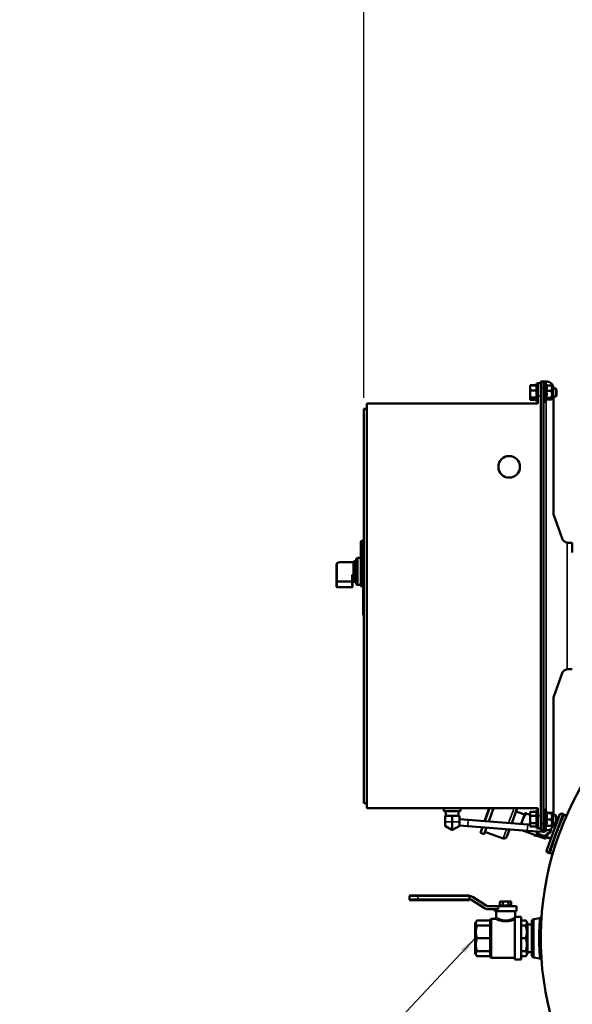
# Model space of a CAD drawing. Header units: inches. Extents: x 1 to 237, y 4 to 150.
# Tile 98 of 209: x 106 to 128, y 91 to 130. Entities that reach past the tile are written whole.
import ezdxf

# ---------------------------------------------------------------- set-up
doc = ezdxf.new("R2010")
doc.units = ezdxf.units.IN
doc.header["$LTSCALE"] = 7
doc.header["$MEASUREMENT"] = 0
for name, color, linetype, lineweight in [('Dimension (ANSI)', 7, 'Continuous', 25), ('Symbol (ANSI)', 7, 'Continuous', 25), ('Visible (ANSI)', 7, 'Continuous', 50), ('Visible Narrow (ANSI)', 7, 'Continuous', 35)]:
    doc.layers.add(name, color=color, linetype=linetype, lineweight=lineweight)
doc.styles.add('Dimension Text', font='tahoma.ttf')
doc.styles.add('Note Text (ANSI)', font='tahoma.ttf')
doc.dimstyles.new('Default (ANSI)$7', dxfattribs={"dimscale": 7, "dimtxt": 0.12, "dimasz": 0.098425, "dimexe": 0.125, "dimexo": 0.0625, "dimgap": 0.031496, "dimtad": 0, "dimtih": 1, "dimtoh": 1, "dimrnd": 1e-08, "dimzin": 4, "dimdsep": 46, "dimtxsty": 'Note Text (ANSI)', "dimcen": 0.09, "dimdle": 0.393701, "dimclrd": 256, "dimclre": 256, "dimclrt": 256, "dimadec": 0, "dimazin": 1, "dimtfac": 1, "dimtofl": 0, "dimtmove": 0, "dimatfit": 3, "dimfxl": 1, "dimtolj": 1, "dimtzin": 4, "dimlwd": -1, "dimlwe": -1, "dimarcsym": 0})
doc.dimstyles.new('Dual Dimension', dxfattribs={"dimscale": 7, "dimtxt": 0.12, "dimasz": 0.098425, "dimexe": 0.125, "dimexo": 0.0625, "dimgap": 0.031496, "dimtad": 0, "dimtih": 1, "dimtoh": 1, "dimrnd": 1e-08, "dimzin": 4, "dimdsep": 46, "dimtxsty": 'Dimension Text', "dimcen": 0.09, "dimdle": 0.393701, "dimclrd": 256, "dimclre": 256, "dimclrt": 256, "dimadec": 0, "dimazin": 1, "dimtfac": 1, "dimtofl": 0, "dimtmove": 0, "dimatfit": 3, "dimfxl": 1, "dimtolj": 1, "dimtzin": 4, "dimlwd": -1, "dimlwe": -1, "dimarcsym": 0})

# ---------------------------------------------------------------- blocks, each defined once
blk = doc.blocks.new('*D12')
at = {"layer": 'Defpoints', "color": 0, "transparency": 16777216}
for p in [(154.012, 137.55), (154.012, 123.219), (119.804, 114.451)]:
    blk.add_point(p, dxfattribs=at)
at = {"layer": 'Dimension (ANSI)', "transparency": 16777216}
for p, q in [((119.804, 114.889), (119.804, 138.425)), ((154.012, 123.657), (154.012, 138.425)), ((120.493, 137.55), (132.99, 137.55)), ((153.323, 137.55), (140.826, 137.55))]:
    blk.add_line(p, q, dxfattribs=at)
for points in [[(120.493, 137.665), (120.493, 137.435), (119.804, 137.55)], [(153.323, 137.665), (153.323, 137.435), (154.012, 137.55)]]:
    blk.add_solid(points, dxfattribs=at)
at = {"layer": 'Dimension (ANSI)', "transparency": 16777216, "insert": (136.908, 137.55), "char_height": 0.84, "attachment_point": 5, "style": 'Dimension Text'}
blk.add_mtext('\\A1;{\\H3.0x;(}\\S34.21^ 868.9 mm;{\\H3.0x;)}', dxfattribs=at)

msp = doc.modelspace()

# ---------------------------------------------------------------- linework, layer by layer
at = {"layer": 'Visible (ANSI)'}
for p, q in [((126.384, 115.381), (126.384, 115.374)), ((126.384, 115.381), (126.634, 115.381)), ((126.384, 115.374), (126.384, 115.174)), ((126.384, 115.374), (126.634, 115.374)), ((126.634, 114.74), (126.634, 115.446)), ((126.634, 115.446), (126.684, 115.446)), ((126.684, 115.464), (126.804, 115.464)), ((126.684, 114.964), (126.684, 115.464)), ((126.804, 115.279), (126.804, 115.529)), ((126.909, 115.529), (126.804, 115.529)), ((126.909, 115.529), (126.909, 115.279)), ((127.014, 115.529), (126.909, 115.529)), ((126.949, 115.505), (126.909, 115.505)), ((126.949, 115.505), (126.949, 114.682)), ((127.027, 115.37), (126.949, 115.505)), ((127.054, 115.529), (127.014, 115.529)), ((127.02, 115.37), (127.214, 115.37)), ((127.284, 115.312), (127.245, 115.351)), ((127.284, 114.875), (127.284, 115.312)), ((126.384, 115.174), (126.384, 114.893)), ((126.384, 115.174), (126.634, 115.174)), ((126.384, 114.893), (126.384, 114.813)), ((126.384, 114.893), (126.634, 114.893)), ((126.684, 114.964), (126.684, 114.654)), ((126.804, 115.279), (126.804, 98.029)), ((126.909, 98.029), (126.909, 115.279)), ((127.02, 115.162), (127.214, 115.162)), ((127.284, 115.249), (127.404, 115.249)), ((127.284, 114.937), (127.404, 114.937)), ((127.304, 115.249), (127.304, 115.279)), ((127.304, 110.324), (127.304, 114.937)), ((127.404, 114.937), (127.404, 115.249)), ((127.434, 115.219), (127.404, 115.249)), ((127.434, 114.967), (127.404, 114.937)), ((127.434, 114.967), (127.434, 115.219)), ((119.924, 98.654), (119.924, 114.654)), ((126.684, 114.654), (119.924, 114.654)), ((126.384, 114.813), (126.634, 114.813)), ((126.384, 114.813), (126.384, 114.806)), ((126.384, 114.806), (126.634, 114.806)), ((126.634, 114.74), (126.684, 114.74)), ((126.949, 114.682), (126.909, 114.682)), ((127.038, 114.836), (126.949, 114.682)), ((127.02, 114.885), (127.214, 114.885)), ((127.027, 114.816), (127.214, 114.816)), ((127.284, 114.875), (127.245, 114.836)), ((119.804, 98.851), (119.804, 114.451)), ((119.924, 114.451), (119.804, 114.451)), ((127.654, 109.319), (127.319, 110.238)), ((119.683, 109.185), (119.683, 107.471)), ((119.804, 109.235), (119.733, 109.235)), ((128.026, 109.154), (127.889, 109.154)), ((128.054, 109.154), (128.026, 109.154)), ((128.054, 109.154), (128.054, 108.761)), ((118.721, 108.282), (118.721, 107.618)), ((119.39, 108.378), (118.846, 108.378)), ((119.408, 108.401), (119.408, 107.917)), ((119.495, 108.426), (119.433, 108.426)), ((119.495, 107.559), (119.495, 108.477)), ((119.683, 108.552), (119.57, 108.552)), ((118.721, 107.618), (118.721, 107.42)), ((119.358, 107.618), (119.358, 107.846)), ((119.358, 107.402), (119.358, 107.618)), ((119.39, 107.658), (119.383, 107.658)), ((119.408, 107.749), (119.408, 107.745)), ((119.495, 107.609), (119.433, 107.609)), ((119.351, 107.395), (118.746, 107.395)), ((119.683, 107.484), (119.57, 107.484)), ((119.733, 107.421), (119.804, 107.421)), ((119.779, 106.299), (119.779, 107.343)), ((119.804, 107.356), (119.792, 107.356)), ((119.804, 106.287), (119.792, 106.287)), ((127.319, 103.071), (127.654, 103.99)), ((127.889, 104.154), (128.026, 104.154)), ((128.026, 104.154), (128.054, 104.154)), ((127.304, 98.369), (127.304, 102.985)), ((119.924, 98.851), (119.804, 98.851)), ((126.684, 98.654), (119.924, 98.654)), ((122.974, 98.654), (122.974, 98.534)), ((122.974, 98.534), (123.634, 98.534)), ((123.056, 98.534), (123.052, 98.349)), ((123.553, 98.534), (123.557, 98.349)), ((123.634, 98.654), (123.634, 98.534)), ((124.573, 98.145), (124.719, 98.547)), ((124.594, 98.144), (124.78, 98.654)), ((124.735, 98.591), (124.719, 98.547)), ((124.757, 98.649), (124.735, 98.591)), ((124.754, 98.584), (124.735, 98.591)), ((124.939, 98.654), (124.749, 98.131)), ((124.759, 98.654), (124.757, 98.649)), ((124.775, 98.642), (124.757, 98.649)), ((125.876, 98.654), (125.66, 98.06)), ((126.634, 98.566), (126.634, 98.569)), ((126.634, 98.569), (126.684, 98.569)), ((126.634, 97.86), (126.634, 98.566)), ((126.634, 98.566), (126.684, 98.566)), ((126.684, 98.654), (126.684, 98.344)), ((126.949, 98.625), (126.909, 98.625)), ((126.949, 98.625), (126.949, 97.802)), ((127.042, 98.464), (126.949, 98.625)), ((123.018, 98.349), (123.033, 98.349)), ((123.018, 98.349), (123.018, 98.119)), ((123.289, 98.349), (123.033, 98.349)), ((123.289, 98.349), (123.319, 98.349)), ((123.576, 98.349), (123.319, 98.349)), ((123.576, 98.349), (123.591, 98.349)), ((123.591, 98.349), (123.591, 98.119)), ((123.937, 98.195), (123.591, 98.222)), ((126.29, 98.01), (123.937, 98.195)), ((125.827, 98.521), (126.166, 98.398)), ((126.032, 98.031), (126.166, 98.398)), ((126.194, 98.462), (126.076, 98.138)), ((126.17, 98.395), (126.166, 98.398)), ((126.23, 98.449), (126.384, 98.393)), ((126.384, 98.503), (126.384, 98.502)), ((126.384, 98.503), (126.634, 98.503)), ((126.384, 98.502), (126.384, 98.355)), ((126.384, 98.502), (126.634, 98.502)), ((126.384, 98.355), (126.384, 98.066)), ((126.384, 98.355), (126.634, 98.355)), ((126.684, 97.844), (126.684, 98.344)), ((127.02, 98.456), (127.214, 98.456)), ((127.02, 98.199), (127.214, 98.199)), ((127.038, 98.47), (127.214, 98.47)), ((127.043, 97.008), (127.543, 98.382)), ((127.284, 98.432), (127.252, 98.464)), ((127.284, 97.995), (127.284, 98.432)), ((127.284, 98.369), (127.404, 98.369)), ((127.304, 98.372), (127.404, 98.372)), ((127.404, 98.369), (127.404, 98.372)), ((127.434, 98.342), (127.404, 98.372)), ((127.404, 98.057), (127.404, 98.369)), ((127.434, 98.339), (127.404, 98.369)), ((127.434, 98.339), (127.434, 98.342)), ((127.434, 98.087), (127.434, 98.339)), ((127.736, 98.392), (127.673, 98.429)), ((123.018, 97.971), (123.018, 98.119)), ((123.033, 97.945), (123.289, 97.797)), ((123.319, 97.797), (123.576, 97.945)), ((123.591, 97.971), (123.591, 98.119)), ((123.591, 97.972), (123.918, 97.946)), ((126.27, 97.761), (123.918, 97.946)), ((124.423, 97.675), (124.505, 97.9)), ((124.66, 97.888), (124.564, 97.624)), ((125.571, 97.816), (125.467, 97.53)), ((126.076, 98.138), (126.037, 98.03)), ((126.056, 97.778), (126.997, 97.436)), ((126.27, 97.761), (126.893, 97.712)), ((126.384, 98.003), (126.29, 98.01)), ((126.384, 98.066), (126.384, 97.925)), ((126.384, 98.066), (126.634, 98.066)), ((126.384, 97.925), (126.634, 97.925)), ((126.634, 97.86), (126.684, 97.86)), ((126.684, 97.844), (126.804, 97.844)), ((126.804, 97.779), (126.804, 98.029)), ((126.804, 97.779), (126.909, 97.779)), ((126.909, 98.029), (126.909, 97.779)), ((126.949, 97.802), (126.909, 97.802)), ((127.014, 97.779), (126.909, 97.779)), ((127.038, 97.956), (126.949, 97.802)), ((127.054, 97.779), (127.014, 97.779)), ((127.02, 97.956), (127.214, 97.956)), ((127.163, 97.804), (127.174, 97.738)), ((127.196, 97.824), (127.211, 97.741)), ((127.284, 97.995), (127.252, 97.963)), ((127.284, 98.057), (127.404, 98.057)), ((127.378, 97.928), (127.295, 97.961)), ((127.31, 97.981), (127.3, 97.985)), ((127.31, 97.981), (127.301, 97.958)), ((127.304, 98.029), (127.304, 98.057)), ((127.386, 97.951), (127.31, 97.981)), ((127.434, 98.087), (127.404, 98.057)), ((127.582, 97.756), (127.582, 97.756)), ((124.423, 97.675), (124.564, 97.624)), ((124.599, 97.718), (125.313, 97.458)), ((126.647, 97.641), (126.631, 97.733)), ((126.666, 97.618), (126.805, 97.567)), ((126.682, 97.651), (126.668, 97.73)), ((126.953, 97.552), (126.682, 97.651)), ((126.805, 97.567), (126.944, 97.517)), ((127.021, 97.489), (126.944, 97.517)), ((127.174, 97.738), (126.953, 97.552)), ((127.087, 97.617), (126.974, 97.522)), ((126.997, 97.436), (127.017, 97.491)), ((127.026, 97.503), (127.021, 97.489)), ((127.122, 97.465), (127.025, 97.5)), ((127.026, 97.503), (127.06, 97.594)), ((127.208, 97.462), (127.033, 97.52)), ((127.201, 97.712), (127.087, 97.617)), ((127.13, 97.488), (127.122, 97.465)), ((127.2, 97.439), (127.122, 97.465)), ((127.461, 97.734), (127.461, 97.734)), ((127.561, 97.697), (127.561, 97.697)), ((127.184, 96.876), (127.112, 96.889)), ((121.606, 95.05), (121.606, 95.17)), ((121.636, 95.2), (121.941, 95.2)), ((123.986, 95.2), (121.941, 95.2)), ((123.986, 95.2), (123.986, 95.17)), ((123.986, 95.05), (123.986, 95.17)), ((124.001, 95.17), (123.986, 95.17)), ((123.986, 95.05), (123.986, 95.02)), ((123.986, 95.05), (124.001, 95.05)), ((124.066, 95.031), (124.579, 94.699)), ((124.645, 94.799), (124.131, 95.132)), ((121.636, 95.02), (121.941, 95.02)), ((123.986, 95.02), (121.941, 95.02)), ((125.126, 94.78), (124.71, 94.78)), ((124.71, 94.66), (125.126, 94.66)), ((124.991, 94.66), (124.991, 94.58)), ((125.126, 94.78), (125.841, 94.78)), ((125.126, 94.78), (125.126, 94.66)), ((125.666, 94.81), (125.166, 94.81)), ((125.166, 94.78), (125.166, 94.81)), ((125.221, 94.96), (125.191, 94.943)), ((125.191, 94.943), (125.191, 94.81)), ((125.244, 94.96), (125.221, 94.96)), ((125.244, 94.96), (125.251, 94.96)), ((125.251, 94.96), (125.409, 94.96)), ((125.304, 94.943), (125.304, 94.81)), ((125.409, 94.96), (125.424, 94.96)), ((125.424, 94.96), (125.581, 94.96)), ((125.529, 94.943), (125.529, 94.81)), ((125.581, 94.96), (125.589, 94.96)), ((125.611, 94.96), (125.589, 94.96)), ((125.611, 94.96), (125.641, 94.943)), ((125.641, 94.943), (125.641, 94.81)), ((125.666, 94.78), (125.666, 94.81)), ((125.841, 94.78), (125.841, 94.58)), ((124.806, 94.215), (124.837, 94.28)), ((124.837, 92.73), (124.837, 94.28)), ((124.837, 94.28), (124.981, 94.28)), ((125.841, 94.58), (124.991, 94.58)), ((125.041, 94.58), (125.041, 94.34)), ((125.786, 92.661), (125.786, 94.347)), ((125.791, 94.58), (125.791, 94.349)), ((125.791, 94.349), (126.036, 94.349)), ((126.036, 92.661), (126.036, 94.349)), ((126.529, 94.268), (126.763, 94.309)), ((124.206, 94.123), (124.284, 94.215)), ((124.206, 94.123), (124.206, 92.887)), ((124.806, 94.215), (124.284, 94.215)), ((124.806, 94.007), (124.284, 94.007)), ((124.806, 94.007), (124.806, 94.215)), ((124.806, 93.505), (124.806, 94.007)), ((126.036, 94.215), (126.209, 94.215)), ((126.036, 94.007), (126.209, 94.007)), ((126.286, 94.123), (126.209, 94.215)), ((126.286, 94.123), (126.286, 92.887)), ((126.454, 94.051), (126.286, 94.058)), ((126.454, 92.831), (126.454, 94.18)), ((126.737, 93.88), (126.737, 93.88)), ((124.806, 93.505), (124.284, 93.505)), ((124.806, 93.003), (124.806, 93.505)), ((126.036, 93.505), (126.209, 93.505)), ((124.206, 92.887), (124.284, 92.795)), ((124.806, 93.003), (124.284, 93.003)), ((124.806, 92.795), (124.284, 92.795)), ((124.806, 92.795), (124.806, 93.003)), ((124.806, 92.795), (124.837, 92.73)), ((124.837, 92.73), (125.786, 92.73)), ((126.036, 93.003), (126.209, 93.003)), ((126.036, 92.795), (126.209, 92.795)), ((126.286, 92.887), (126.209, 92.795)), ((126.454, 92.959), (126.286, 92.953)), ((126.529, 92.742), (126.763, 92.701)), ((125.786, 92.661), (126.036, 92.661))]:
    msp.add_line(p, q, dxfattribs=at)
msp.add_circle((125.554, 112.154), 0.426, dxfattribs=at)
for centre, radius, start, end in [((127.054, 115.279), 0.25, 0, 90), ((127.554, 110.324), 0.25, 180, 200), ((119.733, 109.185), 0.05, 90, 180), ((127.889, 109.404), 0.25, 200, 259.9287), ((119.433, 108.401), 0.025, 90, 180), ((119.57, 108.477), 0.075, 90, 180), ((119.383, 107.633), 0.025, 90, 144.1414), ((119.433, 107.634), 0.025, 180, 270), ((119.57, 107.559), 0.075, 180, 270), ((118.746, 107.42), 0.025, 180, 270), ((119.733, 107.471), 0.05, 180, 270), ((119.792, 107.343), 0.0125, 90, 180), ((119.792, 106.299), 0.0125, 180, 270), ((127.889, 103.904), 0.25, 100.0713, 160), ((127.554, 102.985), 0.25, 160, 180), ((138.804, 93.505), 12, 148.5393, 359.435), ((127.628, 98.351), 0.09, 60, 160), ((123.048, 97.971), 0.03, 180, 240), ((123.304, 97.823), 0.03, 240, 300), ((123.561, 97.971), 0.03, 300, 0), ((126.903, 97.837), 0.125, 265.5076, 332.743), ((127.054, 98.029), 0.25, 270, 0), ((126.903, 97.837), 0.286, 340.7622, 356.4315), ((125.354, 97.571), 0.12, 250, 340), ((126.79, 97.878), 0.35, 240.3037, 259.6963), ((126.903, 97.837), 0.286, 201.3756, 219.2378), ((126.676, 97.646), 0.03, 190, 250), ((126.903, 97.837), 0.286, 220.7622, 279.2378), ((126.955, 97.545), 0.03, 250, 310), ((126.903, 97.837), 0.286, 280.7622, 339.2378), ((127.182, 97.735), 0.03, 310, 10), ((127.128, 96.977), 0.09, 160, 260), ((121.636, 95.17), 0.03, 90, 180), ((121.636, 95.05), 0.03, 180, 270), ((124.001, 94.93), 0.24, 57.087, 90), ((124.001, 94.93), 0.12, 57.087, 90), ((124.71, 94.9), 0.24, 237.087, 270), ((124.71, 94.9), 0.12, 237.087, 270), ((124.981, 94.34), 0.06, 270.0022, 0.0011), ((126.544, 94.18), 0.09, 100, 180), ((126.544, 92.831), 0.09, 180, 260)]:
    msp.add_arc(centre, radius, start, end, dxfattribs=at)
for centre, major_axis, ratio, start_param, end_param in [((119.435, 108.387), (-0.0271, 0.0014), 0.637402, 0.021409, 0.032429), ((119.333, 107.42), (-0.0231, 0.0231), 0.414214, 1.963495, 3.534292)]:
    msp.add_ellipse(centre, major_axis=major_axis, ratio=ratio, start_param=start_param, end_param=end_param, dxfattribs=at)
for points, weights in [([(127.02, 115.162), (127.062, 115.266), (127.02, 115.37)], [1.35460304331, 1.5641608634, 1.35460304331]), ([(127.214, 115.37), (127.286, 115.266), (127.214, 115.162)], [1.4330661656, 1.65476227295, 1.4330661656]), ([(127.245, 115.351), (127.236, 115.36), (127.214, 115.37)], [1.5214400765, 1.49400214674, 1.4330661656]), ([(127.02, 114.885), (127.062, 115.023), (127.02, 115.162)], [1.35460304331, 1.5641608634, 1.35460304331]), ([(127.214, 115.162), (127.286, 115.023), (127.214, 114.885)], [1.4330661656, 1.65476227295, 1.4330661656]), ([(127.038, 114.836), (127.051, 114.859), (127.02, 114.885)], [1.43813831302, 1.50656124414, 1.35460304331]), ([(127.214, 114.885), (127.286, 114.85), (127.214, 114.816)], [1.4330661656, 1.65476227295, 1.4330661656]), ([(126.23, 98.449), (126.125, 98.272), (126.076, 98.138)], [1.01772835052, 1.10838025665, 1]), ([(126.194, 98.462), (126.194, 98.462), (126.23, 98.449)], [1, 1.10838025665, 1.01772835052]), ([(127.02, 98.456), (127.044, 98.46), (127.042, 98.464)], [1.35460304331, 1.46925362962, 1.45845189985]), ([(127.02, 98.199), (127.062, 98.327), (127.02, 98.456)], [1.35460304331, 1.5641608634, 1.35460304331]), ([(127.02, 97.956), (127.062, 98.077), (127.02, 98.199)], [1.35460304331, 1.5641608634, 1.35460304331]), ([(127.214, 98.47), (127.286, 98.463), (127.214, 98.456)], [1.4330661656, 1.65476227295, 1.4330661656]), ([(127.214, 98.456), (127.286, 98.327), (127.214, 98.199)], [1.4330661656, 1.65476227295, 1.4330661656]), ([(127.214, 98.199), (127.286, 98.077), (127.214, 97.956)], [1.4330661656, 1.65476227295, 1.4330661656]), ([(126.076, 98.138), (126.057, 98.086), (126.042, 98.03)], [1, 1.03918670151, 1.05235382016]), ([(127.214, 97.956), (127.249, 97.96), (127.252, 97.963)], [1.4330661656, 1.53347074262, 1.54293029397]), ([(126.519, 97.588), (126.515, 97.6), (126.512, 97.612)], [1, 1.0028737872, 1.00472996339]), ([(126.648, 97.558), (126.588, 97.572), (126.519, 97.588)], [1, 1.01623145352, 1]), ([(125.244, 94.96), (125.22, 94.959), (125.191, 94.943)], [1.8413333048, 1.83251985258, 1.70976429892]), ([(125.304, 94.943), (125.276, 94.959), (125.251, 94.96)], [1.70976429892, 1.83251985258, 1.8413333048]), ([(125.409, 94.96), (125.36, 94.959), (125.304, 94.943)], [1.8413333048, 1.83251985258, 1.70976429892]), ([(125.529, 94.943), (125.473, 94.959), (125.424, 94.96)], [1.70976429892, 1.83251985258, 1.8413333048]), ([(125.581, 94.96), (125.557, 94.959), (125.529, 94.943)], [1.8413333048, 1.83251985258, 1.70976429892]), ([(125.641, 94.943), (125.613, 94.959), (125.589, 94.96)], [1.70976429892, 1.83251985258, 1.8413333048]), ([(124.284, 94.007), (124.196, 94.111), (124.284, 94.215)], [1.49012892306, 1.61290392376, 1.49012892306]), ([(124.284, 93.505), (124.196, 93.756), (124.284, 94.007)], [1.49012892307, 1.61290392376, 1.49012892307]), ([(126.209, 94.007), (126.296, 94.111), (126.209, 94.215)], [1.18483034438, 1.28245112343, 1.18483034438]), ([(126.209, 93.505), (126.296, 93.756), (126.209, 94.007)], [1.18483034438, 1.28245112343, 1.18483034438]), ([(124.284, 93.003), (124.196, 93.254), (124.284, 93.505)], [1.49012892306, 1.61290392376, 1.49012892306]), ([(126.209, 93.003), (126.296, 93.254), (126.209, 93.505)], [1.18483034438, 1.28245112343, 1.18483034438]), ([(124.284, 92.795), (124.196, 92.899), (124.284, 93.003)], [1.49012892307, 1.61290392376, 1.49012892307]), ([(126.209, 92.795), (126.296, 92.899), (126.209, 93.003)], [1.18483034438, 1.28245112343, 1.18483034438])]:
    msp.add_rational_spline(points, weights, degree=2, dxfattribs=at)
for points, knots in [([(127.845, 109.158), (127.848, 109.158), (127.851, 109.157), (127.866, 109.155), (127.877, 109.155), (127.889, 109.154)], [-0.8209887, -0.8209887, -0.8209887, -0.8209887, -0.8002372, -0.8002372, -0.714222, -0.714222, -0.714222, -0.714222]), ([(118.846, 108.378), (118.834, 108.378), (118.822, 108.377), (118.798, 108.371), (118.787, 108.367), (118.766, 108.356), (118.756, 108.35), (118.74, 108.334), (118.733, 108.325), (118.724, 108.305), (118.722, 108.295), (118.721, 108.284), (118.721, 108.283), (118.721, 108.282)], [4.712389, 4.712389, 4.712389, 4.712389, 5.026548, 5.026548, 5.340708, 5.340708, 5.654867, 5.654867, 5.969026, 5.969026, 6.259347, 6.259347, 6.283185, 6.283185, 6.283185, 6.283185]), ([(119.39, 108.378), (119.393, 108.378), (119.395, 108.379), (119.4, 108.38), (119.402, 108.381), (119.405, 108.383), (119.406, 108.384), (119.407, 108.387), (119.408, 108.387), (119.408, 108.388), (119.408, 108.389), (119.408, 108.389)], [0, 0, 0, 0, 0.02153448, 0.02153448, 0.0413903, 0.0413903, 0.05978559, 0.05978559, 0.08019939, 0.08019939, 0.08948483, 0.08948483, 0.08948483, 0.08948483]), ([(119.408, 107.647), (119.408, 107.647), (119.408, 107.647), (119.408, 107.647), (119.408, 107.647), (119.408, 107.649), (119.408, 107.649), (119.406, 107.651), (119.405, 107.652), (119.403, 107.654), (119.401, 107.655), (119.397, 107.657), (119.395, 107.657), (119.392, 107.658), (119.391, 107.658), (119.39, 107.658)], [0.01645962, 0.01645962, 0.01645962, 0.01645962, 0.01755815, 0.01755815, 0.03902564, 0.03902564, 0.05109028, 0.05109028, 0.07067937, 0.07067937, 0.09019274, 0.09019274, 0.1074798, 0.1074798, 0.11514785, 0.11514785, 0.11514785, 0.11514785]), ([(127.889, 104.154), (127.877, 104.154), (127.866, 104.154), (127.851, 104.152), (127.848, 104.151), (127.845, 104.151)], [-2.9043672, -2.9043672, -2.9043672, -2.9043672, -2.8183519, -2.8183519, -2.7976004, -2.7976004, -2.7976004, -2.7976004]), ([(127.736, 98.392), (127.744, 98.388), (127.753, 98.384), (127.771, 98.38), (127.781, 98.38), (127.8, 98.382), (127.81, 98.384), (127.827, 98.392), (127.835, 98.398), (127.845, 98.407), (127.849, 98.411), (127.853, 98.416), (127.854, 98.418), (127.857, 98.421), (127.857, 98.423), (127.859, 98.425), (127.859, 98.425), (127.86, 98.427), (127.86, 98.427), (127.861, 98.428), (127.861, 98.429), (127.861, 98.43), (127.862, 98.43), (127.862, 98.431), (127.862, 98.431), (127.862, 98.431), (127.862, 98.432), (127.862, 98.432)], [0, 0, 0, 0, 0.0705704, 0.0705704, 0.1427505, 0.1427505, 0.2168249, 0.2168249, 0.2888299, 0.2888299, 0.3247927, 0.3247927, 0.3422525, 0.3422525, 0.3552444, 0.3552444, 0.3612759, 0.3612759, 0.3670529, 0.3670529, 0.3745449, 0.3745449, 0.3812726, 0.3812726, 0.3917275, 0.3917275, 0.4091276, 0.4091276, 0.4091276, 0.4091276]), ([(127.862, 98.432), (127.862, 98.432), (127.862, 98.432), (127.862, 98.431), (127.861, 98.429), (127.859, 98.424), (127.859, 98.423), (127.858, 98.422)], [0.4355128, 0.4355128, 0.4355128, 0.4355128, 0.4777972, 0.4777972, 0.6707849, 0.6707849, 0.7403564, 0.7403564, 0.7403564, 0.7403564]), ([(127.639, 97.901), (127.621, 97.856), (127.602, 97.808), (127.58, 97.749), (127.575, 97.737), (127.571, 97.725)], [0.3452311, 0.3452311, 0.3452311, 0.3452311, 0.7427488, 0.7427488, 0.8407439, 0.8407439, 0.8407439, 0.8407439]), ([(127.635, 97.893), (127.634, 97.89), (127.633, 97.888), (127.616, 97.843), (127.599, 97.8), (127.582, 97.756)], [0.7018225, 0.7018225, 0.7018225, 0.7018225, 0.7229815, 0.7229815, 1.0879261, 1.0879261, 1.0879261, 1.0879261]), ([(127.255, 96.763), (127.256, 96.766), (127.257, 96.77), (127.259, 96.782), (127.259, 96.792), (127.256, 96.811), (127.253, 96.82), (127.244, 96.837), (127.238, 96.845), (127.224, 96.858), (127.216, 96.864), (127.2, 96.872), (127.192, 96.874), (127.184, 96.876)], [0.0009133, 0.0009133, 0.0009133, 0.0009133, 0.0250942, 0.0250942, 0.0979995, 0.0979995, 0.1698933, 0.1698933, 0.2441815, 0.2441815, 0.3165283, 0.3165283, 0.3796588, 0.3796588, 0.3796588, 0.3796588]), ([(127.264, 96.793), (127.261, 96.783), (127.259, 96.776), (127.256, 96.766), (127.256, 96.766), (127.255, 96.763)], [0, 0, 0, 0, 0.303233, 0.303233, 0.611816, 0.611816, 0.611816, 0.611816]), ([(127.261, 96.785), (127.259, 96.778), (127.258, 96.772), (127.256, 96.767), (127.256, 96.765), (127.255, 96.764), (127.255, 96.764), (127.255, 96.763), (127.255, 96.763), (127.255, 96.763), (127.255, 96.763), (127.255, 96.763), (127.255, 96.763), (127.255, 96.763), (127.255, 96.763), (127.255, 96.763), (127.255, 96.763), (127.255, 96.763), (127.255, 96.763), (127.255, 96.763), (127.255, 96.763), (127.255, 96.763), (127.255, 96.763), (127.255, 96.763), (127.255, 96.763), (127.255, 96.763)], [0, 0, 0, 0, 0.2592564, 0.2592564, 0.3903541, 0.3903541, 0.4560761, 0.4560761, 0.4889506, 0.4889506, 0.5053854, 0.5053854, 0.5136003, 0.5136003, 0.5177064, 0.5177064, 0.5200233, 0.5200233, 0.5211817, 0.5211817, 0.521761, 0.521761, 0.5217972, 0.5217972, 0.521808, 0.521808, 0.521808, 0.521808]), ([(127.264, 96.794), (127.263, 96.792), (127.263, 96.79), (127.262, 96.786), (127.261, 96.785), (127.261, 96.783), (127.261, 96.783), (127.261, 96.783), (127.261, 96.783), (127.261, 96.783), (127.261, 96.783), (127.261, 96.782), (127.261, 96.782), (127.261, 96.782), (127.261, 96.782), (127.261, 96.782), (127.261, 96.782), (127.261, 96.782), (127.261, 96.782), (127.261, 96.782), (127.261, 96.782), (127.261, 96.782), (127.261, 96.782), (127.261, 96.782), (127.261, 96.782), (127.261, 96.782)], [0.144273, 0.144273, 0.144273, 0.144273, 0.2560878, 0.2560878, 0.3856917, 0.3856917, 0.4506791, 0.4506791, 0.4831878, 0.4831878, 0.4994397, 0.4994397, 0.5075632, 0.5075632, 0.5116235, 0.5116235, 0.5138385, 0.5138385, 0.5149461, 0.5149461, 0.5154999, 0.5154999, 0.5156383, 0.5156383, 0.5156729, 0.5156729, 0.5156729, 0.5156729]), ([(127.263, 96.79), (127.262, 96.787), (127.262, 96.786), (127.261, 96.783), (127.261, 96.783), (127.261, 96.782)], [0.2972728, 0.2972728, 0.2972728, 0.2972728, 0.4399905, 0.4399905, 0.5889008, 0.5889008, 0.5889008, 0.5889008]), ([(126.763, 94.309), (126.772, 94.311), (126.782, 94.314), (126.798, 94.323), (126.806, 94.329), (126.819, 94.343), (126.825, 94.351), (126.831, 94.364), (126.832, 94.368), (126.834, 94.375), (126.835, 94.377), (126.836, 94.38), (126.836, 94.382), (126.836, 94.384), (126.836, 94.385), (126.837, 94.386), (126.837, 94.387), (126.837, 94.388), (126.837, 94.388), (126.837, 94.389), (126.837, 94.389), (126.837, 94.39), (126.837, 94.39), (126.837, 94.39), (126.837, 94.39), (126.837, 94.39)], [0, 0, 0, 0, 0.0722603, 0.0722603, 0.1452635, 0.1452635, 0.2170202, 0.2170202, 0.2534259, 0.2534259, 0.2704542, 0.2704542, 0.2803455, 0.2803455, 0.2885833, 0.2885833, 0.2963642, 0.2963642, 0.3029322, 0.3029322, 0.3137037, 0.3137037, 0.336769, 0.336769, 0.3545063, 0.3545063, 0.3545063, 0.3545063]), ([(126.831, 94.296), (126.829, 94.276), (126.828, 94.253), (126.825, 94.216), (126.825, 94.204), (126.824, 94.192)], [0.398489, 0.398489, 0.398489, 0.398489, 0.7343776, 0.7343776, 0.8857621, 0.8857621, 0.8857621, 0.8857621]), ([(126.807, 93.773), (126.807, 93.752), (126.806, 93.73), (126.804, 93.616), (126.804, 93.519), (126.805, 93.399), (126.805, 93.374), (126.805, 93.349)], [0.573275, 0.573275, 0.573275, 0.573275, 0.743161, 0.743161, 1.465708, 1.465708, 1.659099, 1.659099, 1.659099, 1.659099]), ([(126.837, 92.619), (126.837, 92.621), (126.837, 92.624), (126.835, 92.636), (126.832, 92.645), (126.823, 92.662), (126.817, 92.67), (126.803, 92.683), (126.795, 92.689), (126.779, 92.697), (126.771, 92.699), (126.763, 92.701)], [0, 0, 0, 0, 0.0184823, 0.0184823, 0.0917552, 0.0917552, 0.1639112, 0.1639112, 0.2371611, 0.2371611, 0.3002715, 0.3002715, 0.3002715, 0.3002715]), ([(126.837, 92.627), (126.837, 92.624), (126.837, 92.622), (126.837, 92.619), (126.837, 92.62), (126.837, 92.619)], [0, 0, 0, 0, 0.1564072, 0.1564072, 0.3136273, 0.3136273, 0.3136273, 0.3136273])]:
    msp.add_open_spline(points, degree=3, knots=knots, dxfattribs=at)
for points in [[(119.408, 108.291), (119.408, 108.291), (119.408, 108.29), (119.408, 108.289)], [(119.358, 107.634), (119.358, 107.639), (119.36, 107.644), (119.363, 107.647)], [(127.736, 98.392), (127.736, 98.392), (127.736, 98.392), (127.736, 98.392)], [(127.795, 98.28), (127.786, 98.258), (127.776, 98.235), (127.765, 98.209)], [(127.567, 97.715), (127.566, 97.713), (127.565, 97.71), (127.565, 97.708)], [(127.415, 97.285), (127.399, 97.236), (127.383, 97.187), (127.369, 97.142)], [(127.261, 96.783), (127.261, 96.783), (127.261, 96.784), (127.261, 96.784)], [(125.791, 94.349), (125.791, 94.349), (125.79, 94.348), (125.786, 94.347)], [(126.763, 94.309), (126.763, 94.309), (126.763, 94.309), (126.763, 94.309)], [(126.822, 94.162), (126.822, 94.152), (126.821, 94.142), (126.821, 94.131)], [(126.817, 92.947), (126.82, 92.882), (126.824, 92.823), (126.827, 92.776)], [(126.818, 92.938), (126.821, 92.876), (126.824, 92.821), (126.827, 92.775)]]:
    msp.add_open_spline(points, degree=3, dxfattribs=at)
at = {"layer": 'Visible Narrow (ANSI)'}
for p, q in [((127.014, 115.529), (127.014, 115.393)), ((126.684, 114.964), (126.804, 114.964)), ((126.804, 115.279), (126.909, 115.279)), ((127.014, 114.794), (127.014, 98.513)), ((119.733, 109.185), (119.683, 109.185)), ((119.733, 109.235), (119.733, 109.185)), ((119.733, 109.185), (119.804, 109.185)), ((119.733, 107.471), (119.733, 109.185)), ((127.845, 104.151), (127.845, 109.158)), ((118.746, 107.636), (118.746, 108.3)), ((118.846, 108.371), (118.846, 108.378)), ((118.846, 108.371), (119.383, 108.371)), ((119.383, 108.37), (119.383, 107.9)), ((119.433, 108.426), (119.433, 107.609)), ((119.57, 108.552), (119.57, 107.484)), ((119.383, 107.864), (119.383, 107.899)), ((118.746, 107.636), (118.746, 107.601)), ((119.333, 107.636), (118.746, 107.636)), ((118.746, 107.402), (118.746, 107.601)), ((118.746, 107.601), (119.333, 107.601)), ((119.333, 107.864), (119.333, 107.636)), ((119.333, 107.601), (119.333, 107.636)), ((119.333, 107.601), (119.333, 107.402)), ((119.383, 107.764), (119.383, 107.864)), ((119.383, 107.864), (119.39, 107.864)), ((119.383, 107.665), (119.383, 107.764)), ((119.39, 107.665), (119.383, 107.665)), ((119.383, 107.665), (119.383, 107.658)), ((118.746, 107.402), (118.746, 107.395)), ((119.333, 107.402), (118.746, 107.402)), ((119.683, 107.471), (119.733, 107.471)), ((119.733, 107.471), (119.733, 107.421)), ((119.804, 107.471), (119.733, 107.471)), ((119.792, 107.356), (119.792, 106.287)), ((124.738, 98.54), (124.719, 98.547)), ((125.748, 98.654), (125.535, 98.07)), ((123.033, 98.349), (123.033, 98.119)), ((123.289, 98.349), (123.289, 98.119)), ((123.319, 98.349), (123.319, 98.119)), ((123.576, 98.349), (123.576, 98.119)), ((123.937, 98.195), (123.918, 97.946)), ((126.684, 98.344), (126.804, 98.344)), ((127.673, 98.429), (127.112, 96.889)), ((123.033, 98.119), (123.018, 98.119)), ((123.033, 97.945), (123.033, 98.119)), ((123.289, 98.119), (123.033, 98.119)), ((123.289, 97.797), (123.289, 98.119)), ((123.319, 98.119), (123.289, 98.119)), ((123.319, 97.797), (123.319, 98.119)), ((123.576, 98.119), (123.319, 98.119)), ((123.576, 97.945), (123.576, 98.119)), ((123.591, 98.119), (123.576, 98.119)), ((125.447, 97.826), (125.313, 97.458)), ((126.29, 98.01), (126.27, 97.761)), ((126.909, 98.029), (126.804, 98.029)), ((127.014, 97.914), (127.014, 97.779)), ((127.026, 97.503), (126.974, 97.522)), ((121.606, 95.17), (121.941, 95.17)), ((121.606, 95.05), (121.941, 95.05)), ((121.941, 95.2), (121.941, 95.17)), ((121.941, 95.05), (121.941, 95.17)), ((123.986, 95.17), (121.941, 95.17)), ((123.986, 95.05), (121.941, 95.05)), ((121.941, 95.05), (121.941, 95.02)), ((126.529, 94.268), (126.529, 92.742))]:
    msp.add_line(p, q, dxfattribs=at)
for centre, major_axis, ratio, start_param, end_param in [((118.746, 108.282), (-0.025, 0), 0.707107, 4.712389, 6.283185), ((118.846, 108.3), (-0.1, 0), 0.707107, 4.712389, 6.283185), ((119.383, 108.388), (0.025, -0.0004), 0.707072, 4.72235, 6.280341), ((119.383, 108.388), (0.025, 0), 0.707107, 4.712389, 6.283185), ((119.434, 108.369), (0.0503, -0.0051), 0.808523, 3.211533, 3.222957), ((119.383, 107.864), (-0.05, 0), 0.707107, 4.71234, 6.283185), ((119.383, 107.917), (0.025, 0), 0.707107, 4.712389, 6.283185), ((119.383, 107.917), (0.025, 0.0004), 0.707072, 4.702428, 6.267535), ((119.434, 107.901), (0.0505, 0.005), 0.806266, 3.061249, 3.07264), ((119.436, 107.923), (-0.0093, -0.0355), 0.72129, 5.059848, 5.070835), ((118.746, 107.618), (-0.025, 0), 0.707107, 4.712389, 6.283185), ((118.746, 107.618), (-0.025, 0), 0.707107, 0, 1.570796), ((119.333, 107.846), (0.025, 0), 0.707107, 0, 1.570796), ((119.333, 107.618), (0.025, 0), 0.707107, 0, 1.570796), ((119.333, 107.618), (0.025, 0), 0.707107, 4.712389, 6.283185), ((119.383, 107.846), (-0.025, 0), 0.707107, 4.712389, 6.283185), ((119.383, 107.647), (-0.025, 0), 0.707107, 4.712389, 6.283185), ((119.39, 107.846), (-0.0241, 0.0067), 0.693662, 3.820436, 4.903392), ((119.39, 107.647), (0.0241, 0.0067), 0.693662, 0.29546, 1.379104), ((118.746, 107.42), (-0.025, 0), 0.707107, 0, 1.570796)]:
    msp.add_ellipse(centre, major_axis=major_axis, ratio=ratio, start_param=start_param, end_param=end_param, dxfattribs=at)
for points, knots in [([(119.39, 108.378), (119.389, 108.378), (119.386, 108.377), (119.383, 108.373), (119.383, 108.371)], [0.1006201, 0.1006201, 0.1006201, 0.1006201, 0.1442088, 0.2018923, 0.2018923, 0.2018923, 0.2018923]), ([(119.383, 107.899), (119.383, 107.898), (119.384, 107.896), (119.387, 107.889), (119.391, 107.88), (119.393, 107.87), (119.391, 107.866), (119.39, 107.864)], [-0.2018923, -0.2018923, -0.2018923, -0.2018923, -0.1874714, -0.1442088, -0.0865253, -0.0432626, -0.000025, -0.000025, -0.000025, -0.000025]), ([(119.412, 107.851), (119.412, 107.856), (119.413, 107.865), (119.412, 107.883), (119.41, 107.899), (119.409, 107.911), (119.408, 107.916), (119.408, 107.917)], [0, 0, 0, 0, 0.0432626, 0.0865253, 0.1442088, 0.1874714, 0.2018923, 0.2018923, 0.2018923, 0.2018923]), ([(119.39, 107.864), (119.385, 107.845), (119.384, 107.818), (119.383, 107.792), (119.383, 107.784)], [-2.9682712, -2.9682712, -2.9682712, -2.9682712, -2.7637881, -2.6803684, -2.6803684, -2.6803684, -2.6803684]), ([(119.383, 107.764), (119.383, 107.76), (119.383, 107.755), (119.383, 107.739), (119.383, 107.728), (119.384, 107.714), (119.384, 107.711), (119.385, 107.693), (119.386, 107.679), (119.39, 107.665)], [-2.6104076, -2.6104076, -2.6104076, -2.6104076, -2.5593027, -2.5593027, -2.4419905, -2.4419905, -2.4059165, -2.4059165, -2.2525803, -2.2525803, -2.2525803, -2.2525803]), ([(119.39, 107.665), (119.391, 107.664), (119.392, 107.662), (119.392, 107.66), (119.392, 107.66), (119.392, 107.658), (119.391, 107.658), (119.39, 107.658), (119.39, 107.658), (119.39, 107.658)], [-0.2035642, -0.2035642, -0.2035642, -0.2035642, -0.1689669, -0.1689669, -0.1458807, -0.1458807, -0.1059658, -0.1059658, -0.103107, -0.103107, -0.103107, -0.103107]), ([(119.408, 107.749), (119.408, 107.763), (119.408, 107.796), (119.409, 107.832), (119.412, 107.851)], [2.6195836, 2.6195836, 2.6195836, 2.6195836, 2.7637881, 2.9682712, 2.9682712, 2.9682712, 2.9682712]), ([(119.412, 107.659), (119.411, 107.664), (119.41, 107.669), (119.41, 107.674), (119.409, 107.679), (119.409, 107.685), (119.409, 107.692), (119.409, 107.692), (119.409, 107.693), (119.409, 107.693), (119.409, 107.701), (119.408, 107.708), (119.408, 107.716), (119.408, 107.721), (119.408, 107.727), (119.408, 107.733), (119.408, 107.737), (119.408, 107.741), (119.408, 107.745)], [2.2525803, 2.2525803, 2.2525803, 2.2525803, 2.3214762, 2.3214762, 2.3214762, 2.3985677, 2.3985677, 2.3985677, 2.4059426, 2.4059426, 2.4059426, 2.4961346, 2.4961346, 2.4961346, 2.5593049, 2.5593049, 2.5593049, 2.602641, 2.602641, 2.602641, 2.602641]), ([(119.408, 107.647), (119.409, 107.645), (119.41, 107.644), (119.412, 107.644), (119.413, 107.648), (119.412, 107.655), (119.412, 107.659)], [0.0065766, 0.0065766, 0.0065766, 0.0065766, 0.0593554, 0.0881972, 0.1458807, 0.2035642, 0.2035642, 0.2035642, 0.2035642]), ([(127.736, 98.392), (127.736, 98.392), (127.717, 98.351), (127.651, 98.204), (127.577, 98.029), (127.499, 97.835), (127.45, 97.702), (127.429, 97.645)], [6.062412, 6.062412, 6.062412, 6.062412, 6.928522, 7.505899, 8.083275, 8.660652, 9.093659, 9.093659, 9.093659, 9.093659]), ([(127.429, 97.645), (127.394, 97.55), (127.335, 97.379), (127.255, 97.126), (127.198, 96.929), (127.184, 96.876), (127.184, 96.876)], [9.093665, 9.093665, 9.093665, 9.093665, 9.815406, 10.392783, 11.258848, 12.124913, 12.124913, 12.124913, 12.124913]), ([(127.255, 96.763), (127.259, 96.777), (127.26, 96.806), (127.238, 96.853), (127.205, 96.872), (127.184, 96.876)], [0, 0, 0, 0, 0.285714, 0.571429, 1, 1, 1, 1]), ([(125.786, 94.25), (125.779, 94.247), (125.77, 94.244), (125.759, 94.239), (125.756, 94.238), (125.748, 94.235), (125.742, 94.232), (125.727, 94.226), (125.716, 94.223), (125.701, 94.217), (125.696, 94.215), (125.685, 94.212), (125.679, 94.21), (125.661, 94.204), (125.649, 94.201), (125.63, 94.195), (125.622, 94.194), (125.61, 94.19), (125.605, 94.189), (125.585, 94.185), (125.57, 94.182), (125.549, 94.178), (125.542, 94.177), (125.532, 94.175), (125.528, 94.175), (125.511, 94.172), (125.497, 94.171), (125.475, 94.169), (125.465, 94.168), (125.454, 94.167), (125.451, 94.167), (125.436, 94.167), (125.422, 94.166), (125.399, 94.167), (125.388, 94.167), (125.376, 94.168), (125.375, 94.168), (125.361, 94.168), (125.348, 94.17), (125.323, 94.172), (125.311, 94.174), (125.299, 94.176), (125.298, 94.176), (125.283, 94.178), (125.269, 94.18), (125.244, 94.186), (125.234, 94.188), (125.222, 94.191), (125.22, 94.191), (125.206, 94.195), (125.194, 94.198), (125.172, 94.204), (125.162, 94.208), (125.148, 94.212), (125.146, 94.213), (125.13, 94.218), (125.118, 94.222), (125.101, 94.228), (125.095, 94.231), (125.086, 94.234), (125.083, 94.236), (125.067, 94.242), (125.055, 94.247), (125.044, 94.252), (125.042, 94.252), (125.038, 94.254), (125.035, 94.255), (125.022, 94.261), (125.014, 94.265), (125.005, 94.269), (125.002, 94.27), (124.995, 94.274), (124.991, 94.275), (124.986, 94.278), (124.985, 94.278), (124.982, 94.28), (124.981, 94.28), (124.981, 94.28)], [0, 0, 0, 0, 0.037812, 0.037812, 0.048591, 0.048591, 0.071429, 0.071429, 0.107612, 0.107612, 0.124258, 0.124258, 0.142857, 0.142857, 0.178596, 0.178596, 0.199693, 0.199693, 0.214286, 0.214286, 0.255879, 0.255879, 0.274971, 0.274971, 0.285714, 0.285714, 0.323502, 0.323502, 0.350309, 0.350309, 0.357143, 0.357143, 0.395129, 0.395129, 0.425705, 0.425705, 0.428571, 0.428571, 0.466412, 0.466412, 0.5, 0.5, 0.5011, 0.5011, 0.542047, 0.542047, 0.571429, 0.571429, 0.576427, 0.576427, 0.610831, 0.610831, 0.642857, 0.642857, 0.651792, 0.651792, 0.692156, 0.692156, 0.714286, 0.714286, 0.727243, 0.727243, 0.778973, 0.778973, 0.785714, 0.785714, 0.802667, 0.802667, 0.857143, 0.857143, 0.878094, 0.878094, 0.928571, 0.928571, 0.953426, 0.953426, 1, 1, 1, 1]), ([(125.786, 94.337), (125.784, 94.335), (125.78, 94.333), (125.774, 94.329), (125.772, 94.328), (125.765, 94.324), (125.758, 94.321), (125.75, 94.316), (125.749, 94.316), (125.746, 94.314), (125.744, 94.312), (125.733, 94.307), (125.724, 94.302), (125.712, 94.296), (125.71, 94.295), (125.705, 94.292), (125.702, 94.291), (125.69, 94.285), (125.68, 94.28), (125.664, 94.273), (125.658, 94.271), (125.65, 94.268), (125.648, 94.267), (125.635, 94.262), (125.625, 94.258), (125.606, 94.251), (125.597, 94.248), (125.586, 94.244), (125.584, 94.244), (125.568, 94.239), (125.553, 94.235), (125.532, 94.23), (125.526, 94.229), (125.518, 94.227), (125.517, 94.227), (125.504, 94.225), (125.491, 94.223), (125.47, 94.22), (125.46, 94.219), (125.451, 94.219), (125.451, 94.219), (125.438, 94.218), (125.426, 94.218), (125.404, 94.218), (125.395, 94.218), (125.385, 94.219), (125.384, 94.219), (125.37, 94.22), (125.358, 94.221), (125.337, 94.224), (125.329, 94.225), (125.318, 94.227), (125.316, 94.227), (125.3, 94.23), (125.285, 94.234), (125.265, 94.239), (125.26, 94.241), (125.251, 94.243), (125.249, 94.244), (125.235, 94.248), (125.224, 94.252), (125.206, 94.258), (125.198, 94.261), (125.188, 94.266), (125.184, 94.267), (125.17, 94.273), (125.159, 94.278), (125.145, 94.284), (125.141, 94.286), (125.133, 94.29), (125.129, 94.292), (125.115, 94.299), (125.106, 94.304), (125.096, 94.309), (125.095, 94.309), (125.091, 94.312), (125.088, 94.313), (125.077, 94.319), (125.07, 94.323), (125.062, 94.328), (125.06, 94.329), (125.054, 94.333), (125.05, 94.335), (125.048, 94.336), (125.047, 94.336), (125.046, 94.337), (125.045, 94.338), (125.042, 94.34), (125.041, 94.34), (125.041, 94.34)], [0, 0, 0, 0, 0.04646, 0.04646, 0.0625, 0.0625, 0.106789, 0.106789, 0.111675, 0.111675, 0.125, 0.125, 0.167203, 0.167203, 0.176939, 0.176939, 0.1875, 0.1875, 0.223589, 0.223589, 0.242214, 0.242214, 0.25, 0.25, 0.281414, 0.281414, 0.307435, 0.307435, 0.3125, 0.3125, 0.353931, 0.353931, 0.37262, 0.37262, 0.375, 0.375, 0.410863, 0.410863, 0.4375, 0.4375, 0.437861, 0.437861, 0.473634, 0.473634, 0.5, 0.5, 0.503111, 0.503111, 0.538923, 0.538923, 0.5625, 0.5625, 0.568331, 0.568331, 0.609926, 0.609926, 0.625, 0.625, 0.633486, 0.633486, 0.665181, 0.665181, 0.6875, 0.6875, 0.698731, 0.698731, 0.734327, 0.734327, 0.75, 0.75, 0.764022, 0.764022, 0.8065, 0.8065, 0.8125, 0.8125, 0.829269, 0.829269, 0.875, 0.875, 0.894542, 0.894542, 0.932662, 0.932662, 0.9375, 0.9375, 0.959645, 0.959645, 1, 1, 1, 1]), ([(126.763, 94.309), (126.763, 94.309), (126.762, 94.3), (126.757, 94.24), (126.745, 94.057), (126.731, 93.767), (126.729, 93.363), (126.74, 93.013), (126.758, 92.756), (126.763, 92.701), (126.763, 92.701)], [6.237621, 6.237621, 6.237621, 6.237621, 6.530797, 7.124505, 7.718214, 8.905632, 9.49934, 10.686758, 11.577321, 12.467884, 12.467884, 12.467884, 12.467884]), ([(126.837, 92.619), (126.836, 92.641), (126.817, 92.679), (126.78, 92.698), (126.763, 92.701)], [0, 0, 0, 0, 0.571429, 1, 1, 1, 1])]:
    msp.add_open_spline(points, degree=3, knots=knots, dxfattribs=at)
for points in [[(127.682, 98.273), (127.689, 98.289), (127.696, 98.304), (127.702, 98.317)], [(127.342, 97.396), (127.342, 97.398), (127.343, 97.4), (127.344, 97.402)], [(127.214, 96.982), (127.214, 96.985), (127.215, 96.987), (127.216, 96.989)], [(127.284, 97.218), (127.285, 97.221), (127.286, 97.224), (127.287, 97.227)], [(127.261, 96.782), (127.261, 96.783), (127.261, 96.783), (127.261, 96.784)], [(126.759, 94.259), (126.759, 94.261), (126.759, 94.262), (126.759, 94.264)], [(126.753, 92.84), (126.753, 92.841), (126.752, 92.842), (126.752, 92.843)]]:
    msp.add_open_spline(points, degree=3, dxfattribs=at)

# ---------------------------------------------------------------- dimensions: what is measured, and where the dimension line sits
at = {"layer": 'Dimension (ANSI)'}
dim = msp.add_linear_dim(base=(154.012, 137.55), p1=(119.804, 114.451), p2=(154.012, 123.219), text='{\\H3.0x;(}\\S<>^ 868.9 mm;{\\H3.0x;)}', dimstyle='Dual Dimension', override={"dimgap": 0.031496, "dimtih": 0, "dimtoh": 0, "dimdec": 2, "dimpost": '\\X', "dimtol": 0, "dimlim": 0, "dimtp": 0, "dimtm": 0, "dimtdec": 2, "dimatfit": 1}, dxfattribs=at)
dim.commit()
dim.dimension.update_dxf_attribs({"geometry": '*D12', "text_midpoint": (136.908, 137.55), "dimtype": 160})

# ---------------------------------------------------------------- leaders
at = {"layer": 'Symbol (ANSI)', "annotation_type": 0, "has_hookline": 1, "hookline_direction": 1, "text_width": 10.603}
msp.add_leader([(124.206, 93.505), (117.699, 86.564), (117.01, 86.564)], dimstyle='Default (ANSI)$7', override={"dimtad": 0}, dxfattribs=at)

doc.saveas('drawing.dxf')
